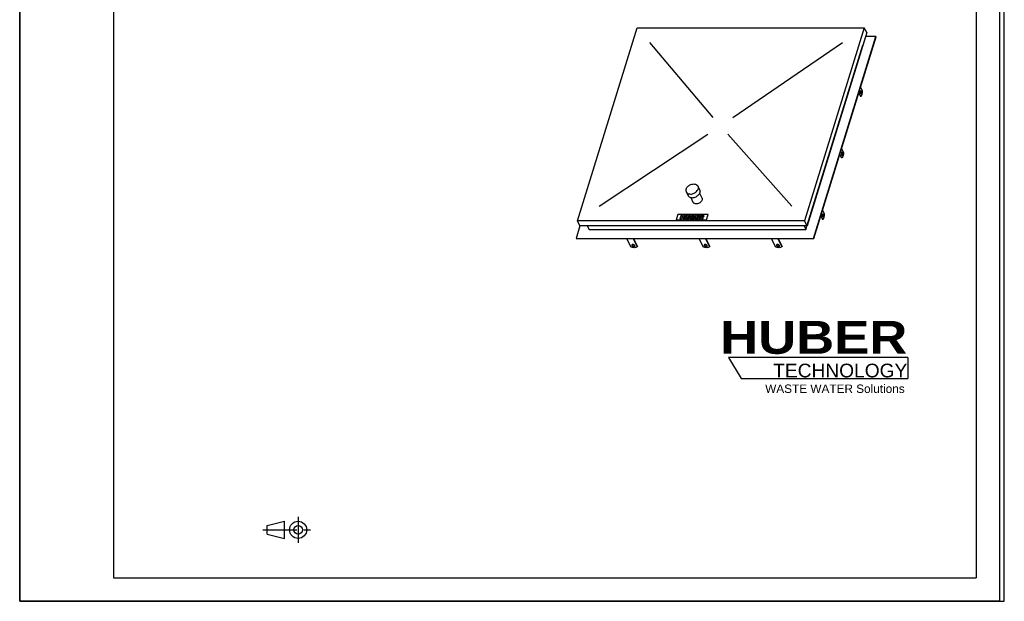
# Model space of a CAD drawing. Header units: millimetres. Extents: x 0 to 4200, y 0 to 5940.
# Tile 1 of 3: x 0 to 4200, y 0 to 2482. Entities that reach past the tile are written whole.
import ezdxf

# ---------------------------------------------------------------- set-up
doc = ezdxf.new("R2010")
doc.units = ezdxf.units.MM
doc.header["$LTSCALE"] = 387.2
doc.linetypes.add('CENTER', pattern=[0.6, 0.375, -0.075, 0.075, -0.075])
doc.layers.get('0').update_dxf_attribs({"linetype": 'CONTINUOUS'})
for name, color, linetype in [('_ACHSEN', 7, 'CONTINUOUS'), ('_KURVEN', 7, 'CONTINUOUS'), ('HUBER_Logo_BL2', 7, 'CONTINUOUS')]:
    doc.layers.add(name, color=color, linetype=linetype)
doc.styles.add('TEXTSTYLE_2', font='ariblk.ttf')
doc.styles.add('TEXTSTYLE_3', font='arial.ttf')

# ---------------------------------------------------------------- blocks, each defined once
blk = doc.blocks.new('HUBER_LOGO_BL2', base_point=(3411.6, 1009.5))
at = {"layer": 'HUBER_Logo_BL2', "color": 5, "linetype": 'CONTINUOUS'}
for p, q in [((3788.5, 1040.5), (3023.5, 1040.5)), ((3023.5, 1040.5), (3077.5, 950.5)), ((3788.5, 1040.5), (3788.5, 950.5)), ((3077.5, 950.5), (3788.5, 950.5))]:
    blk.add_line(p, q, dxfattribs=at)
at = {"layer": 'HUBER_Logo_BL2', "color": 2, "linetype": 'CONTINUOUS', "attachment_point": 3, "line_spacing_factor": 0.78}
for s, insert, char_height, width, style in [('HUBER\\P\\Farial.ttf;\\H58.5;TECHNOLOGY ', (3786.3, 1196.7), 140.4, 775.343, 'TEXTSTYLE_2'), ('WASTE WATER Solutions', (3775.2, 925.3), 36, 594.067, 'TEXTSTYLE_3')]:
    blk.add_mtext(s, dxfattribs=dict(at, insert=insert, char_height=char_height, width=width, style=style))
blk = doc.blocks.new('PROJEKTIONSMETHODE_1_BL3', base_point=(1140, 305))
at = {"color": 2, "linetype": 'CONTINUOUS'}
for p, q in [((1055.7, 323.3), (1129, 341.7)), ((1129, 268.3), (1129, 341.7)), ((1055.7, 286.7), (1055.7, 323.3)), ((1055.7, 286.7), (1129, 268.3))]:
    blk.add_line(p, q, dxfattribs=at)
at = {"color": 2, "linetype": 'CENTER'}
for p, q in [((1187.7, 360), (1187.7, 250)), ((1037.3, 305), (1242.7, 305))]:
    blk.add_line(p, q, dxfattribs=at)
at = {"color": 2, "linetype": 'CONTINUOUS'}
for radius in [36.7, 18.3]:
    blk.add_circle((1187.7, 305), radius, dxfattribs=at)
blk = doc.blocks.new('PROJEKTIONSMETHODE_1_BL4', base_point=(1140, 305))
at = {"color": 2, "linetype": 'CONTINUOUS'}
for p, q in [((1055.7, 323.3), (1129, 341.7)), ((1129, 268.3), (1129, 341.7)), ((1055.7, 286.7), (1055.7, 323.3)), ((1055.7, 286.7), (1129, 268.3))]:
    blk.add_line(p, q, dxfattribs=at)
at = {"color": 2, "linetype": 'CENTER'}
for p, q in [((1187.7, 360), (1187.7, 250)), ((1037.3, 305), (1242.7, 305))]:
    blk.add_line(p, q, dxfattribs=at)
at = {"color": 2, "linetype": 'CONTINUOUS'}
for radius in [36.7, 18.3]:
    blk.add_circle((1187.7, 305), radius, dxfattribs=at)

msp = doc.modelspace()

# ---------------------------------------------------------------- linework, layer by layer
at = {"color": 7, "linetype": 'CONTINUOUS'}
for p, q in [((0, 0), (0, 5940)), ((0, 0), (0, 5940)), ((4200, 0), (4200, 5940)), ((4200, 0), (4200, 5940)), ((2379.08, 1624.07), (2633.74, 2448.13)), ((2633.74, 2448.13), (3602.69, 2448.13)), ((3602.69, 2448.13), (3348.04, 1624.07)), ((3613.06, 2426.99), (3602.69, 2448.13)), ((3613.06, 2426.99), (3358.41, 1602.93)), ((3386.25, 1549.11), (3652.53, 2410.77)), ((3386.87, 1547.87), (3653.14, 2409.53)), ((3652.53, 2410.77), (3608.05, 2410.77)), ((3652.53, 2410.77), (3653.14, 2409.53)), ((3353.66, 1586.71), (3596.7, 2373.17)), ((3596.53, 2373.5), (3596.7, 2373.17)), ((2389.72, 1602.93), (2373.09, 1549.11)), ((2389.45, 1602.93), (2379.08, 1624.07)), ((3348.04, 1624.07), (2379.08, 1624.07)), ((3358.41, 1602.93), (2389.45, 1602.93)), ((2420.96, 1602.93), (2428.92, 1586.71)), ((3345.7, 1602.93), (3353.66, 1586.71)), ((3358.41, 1602.93), (3348.04, 1624.07)), ((2428.92, 1586.71), (3353.66, 1586.71)), ((2373.09, 1549.11), (2373.7, 1547.87)), ((2373.09, 1549.11), (3386.25, 1549.11)), ((2373.7, 1547.87), (3386.87, 1547.87)), ((2606.62, 1512.44), (2589.23, 1547.87)), ((2616.87, 1547.87), (2634.25, 1512.44)), ((2618.12, 1547.87), (2634.73, 1514.01)), ((2634.25, 1512.44), (2634.73, 1514.01)), ((3223.73, 1512.44), (3206.34, 1547.87)), ((3233.98, 1547.87), (3251.36, 1512.44)), ((3235.23, 1547.87), (3251.85, 1514.01)), ((3251.36, 1512.44), (3251.85, 1514.01)), ((3386.25, 1549.11), (3386.87, 1547.87)), ((0, 0), (4200, 0)), ((0, 0), (4200, 0))]:
    msp.add_line(p, q, dxfattribs=at)
at = {"color": 3, "linetype": 'CONTINUOUS'}
for p, q in [((4180, 5900), (4180, 0)), ((0, 2970), (0, 0)), ((4180, 0), (0, 0))]:
    msp.add_line(p, q, dxfattribs=at)
at = {"color": 5, "linetype": 'CONTINUOUS'}
for p, q in [((400, 5800), (400, 100)), ((4080, 5800), (4080, 100)), ((400, 100), (4080, 100))]:
    msp.add_line(p, q, dxfattribs=at)
at = {"color": 7, "linetype": 'CONTINUOUS'}
for points, knots in [([(2634.25, 1512.44), (2632.63, 1511.35), (2628.56, 1509.75), (2621.7, 1509.08), (2614.14, 1509.91), (2609.09, 1511.44), (2606.62, 1512.44)], [0, 0, 0, 0, 0.2058635, 0.4489582, 0.7193202, 1, 1, 1, 1]), ([(2611.17, 1520.57), (2611.08, 1520.28), (2611.03, 1519.6), (2611.25, 1518.97), (2611.4, 1518.66)], [0, 0, 0, 0, 0.4740095, 1, 1, 1, 1]), ([(2623.37, 1518.66), (2623.13, 1519.14), (2622.39, 1520.09), (2620.87, 1521.23), (2619.01, 1522.11), (2616.98, 1522.63), (2614.99, 1522.76), (2613.23, 1522.47), (2611.85, 1521.77), (2611.3, 1520.98), (2611.17, 1520.57)], [0, 0, 0, 0, 0.1139078, 0.2474656, 0.393864, 0.5430021, 0.6841578, 0.8084916, 0.912072, 1, 1, 1, 1]), ([(2611.4, 1518.66), (2611.64, 1518.17), (2612.38, 1517.22), (2613.9, 1516.08), (2615.76, 1515.21), (2617.79, 1514.68), (2619.78, 1514.55), (2621.54, 1514.84), (2622.91, 1515.54), (2623.47, 1516.34), (2623.59, 1516.74)], [0, 0, 0, 0, 0.1139078, 0.2474656, 0.393864, 0.5430021, 0.6841578, 0.8084916, 0.912072, 1, 1, 1, 1]), ([(2611.57, 1521.31), (2611.58, 1521.22), (2611.62, 1520.85), (2611.75, 1520.48), (2611.88, 1520.22)], [0, 0, 0, 0, 0.2374982, 1, 1, 1, 1]), ([(2611.88, 1520.22), (2612.1, 1519.78), (2612.76, 1518.91), (2614.09, 1517.84), (2615.75, 1516.97), (2617.59, 1516.39), (2619.46, 1516.13), (2621.57, 1516.24), (2623.11, 1516.86), (2623.68, 1517.57)], [0, 0, 0, 0, 0.1102651, 0.2384178, 0.3793689, 0.5251901, 0.6670191, 0.7967543, 1, 1, 1, 1]), ([(2623.59, 1516.74), (2623.69, 1517.03), (2623.74, 1517.71), (2623.52, 1518.35), (2623.37, 1518.66)], [0, 0, 0, 0, 0.4740095, 1, 1, 1, 1]), ([(3251.36, 1512.44), (3249.74, 1511.35), (3245.67, 1509.75), (3238.81, 1509.08), (3231.25, 1509.91), (3226.2, 1511.44), (3223.73, 1512.44)], [0, 0, 0, 0, 0.2058635, 0.4489582, 0.7193202, 1, 1, 1, 1]), ([(3228.28, 1520.57), (3228.19, 1520.28), (3228.14, 1519.6), (3228.36, 1518.97), (3228.51, 1518.66)], [0, 0, 0, 0, 0.4740095, 1, 1, 1, 1]), ([(3240.48, 1518.66), (3240.24, 1519.14), (3239.5, 1520.09), (3237.98, 1521.23), (3236.12, 1522.11), (3234.09, 1522.63), (3232.1, 1522.76), (3230.34, 1522.47), (3228.97, 1521.77), (3228.41, 1520.98), (3228.28, 1520.57)], [0, 0, 0, 0, 0.1139078, 0.2474656, 0.393864, 0.5430021, 0.6841578, 0.8084916, 0.912072, 1, 1, 1, 1]), ([(3228.51, 1518.66), (3228.75, 1518.17), (3229.49, 1517.22), (3231.01, 1516.08), (3232.87, 1515.21), (3234.9, 1514.68), (3236.89, 1514.55), (3238.65, 1514.84), (3240.02, 1515.54), (3240.58, 1516.34), (3240.71, 1516.74)], [0, 0, 0, 0, 0.1139078, 0.2474656, 0.393864, 0.5430021, 0.6841578, 0.8084916, 0.912072, 1, 1, 1, 1]), ([(3228.68, 1521.31), (3228.69, 1521.22), (3228.74, 1520.85), (3228.86, 1520.48), (3228.99, 1520.22)], [0, 0, 0, 0, 0.2374982, 1, 1, 1, 1]), ([(3228.99, 1520.22), (3229.21, 1519.78), (3229.87, 1518.91), (3231.2, 1517.84), (3232.86, 1516.97), (3234.7, 1516.39), (3236.57, 1516.13), (3238.69, 1516.24), (3240.22, 1516.86), (3240.79, 1517.57)], [0, 0, 0, 0, 0.1102651, 0.2384178, 0.3793689, 0.5251901, 0.6670191, 0.7967543, 1, 1, 1, 1]), ([(3240.71, 1516.74), (3240.8, 1517.03), (3240.85, 1517.71), (3240.63, 1518.35), (3240.48, 1518.66)], [0, 0, 0, 0, 0.4740095, 1, 1, 1, 1])]:
    msp.add_open_spline(points, degree=3, knots=knots, dxfattribs=at)
at = {"layer": '_ACHSEN', "color": 7, "linetype": 'CONTINUOUS'}
for p, q in [((3595.28, 2178.27), (3586.93, 2195.28)), ((3578.96, 2169.47), (3586.17, 2154.77)), ((3579.67, 2171.78), (3588.01, 2154.77)), ((3588.01, 2154.77), (3586.17, 2154.77)), ((3505.84, 1932.86), (3514.18, 1915.85)), ((3505.08, 1892.35), (3497.86, 1907.06)), ((3506.92, 1892.35), (3498.58, 1909.36)), ((3506.92, 1892.35), (3505.08, 1892.35)), ((2892.86, 1771.75), (2900.48, 1756.21)), ((2843.48, 1747.52), (2851.11, 1731.98)), ((2862.33, 1723.42), (2872.02, 1703.67)), ((2900.39, 1742.09), (2910.08, 1722.35)), ((3416.77, 1644.64), (3423.99, 1629.94)), ((3417.48, 1646.95), (3425.83, 1629.94)), ((3433.09, 1653.44), (3424.75, 1670.45)), ((3425.83, 1629.94), (3423.99, 1629.94)), ((2915.17, 1512.44), (2897.79, 1547.87)), ((2925.42, 1547.87), (2942.81, 1512.44)), ((2926.67, 1547.87), (2943.29, 1514.01)), ((2942.81, 1512.44), (2943.29, 1514.01))]:
    msp.add_line(p, q, dxfattribs=at)
for points, knots in [([(3587.02, 2167.64), (3586.79, 2168.11), (3586.43, 2169.19), (3586.12, 2170.97), (3586.03, 2172.9), (3586.16, 2174.82), (3586.5, 2176.55), (3586.96, 2177.79), (3587.43, 2178.53), (3587.79, 2178.92), (3588.18, 2179.17), (3588.46, 2179.23), (3588.6, 2179.23)], [0, 0, 0, 0, 0.1234689, 0.2691155, 0.4261621, 0.5821152, 0.7246376, 0.8434609, 0.8921079, 0.933464, 0.9686066, 1, 1, 1, 1]), ([(3588.6, 2166.23), (3588.45, 2166.23), (3588.14, 2166.31), (3587.72, 2166.6), (3587.34, 2167.06), (3587.12, 2167.43), (3587.02, 2167.64)], [0, 0, 0, 0, 0.1954426, 0.4179159, 0.6840526, 1, 1, 1, 1]), ([(3588.33, 2177.83), (3588.52, 2177.43), (3588.84, 2176.54), (3589.26, 2174.52), (3589.36, 2171.84), (3588.98, 2169.25), (3588.33, 2167.56), (3587.91, 2166.92), (3587.67, 2166.68)], [0, 0, 0, 0, 0.1126737, 0.2439185, 0.5332335, 0.8036442, 0.9133342, 1, 1, 1, 1]), ([(3587.68, 2178.79), (3587.74, 2178.73), (3587.99, 2178.43), (3588.19, 2178.1), (3588.33, 2177.83)], [0, 0, 0, 0, 0.2224933, 1, 1, 1, 1]), ([(3588.01, 2154.77), (3588.56, 2155.14), (3589.63, 2156.14), (3590.99, 2158.1), (3592.2, 2160.57), (3593.67, 2164.66), (3594.89, 2170.62), (3595.25, 2175.64), (3595.28, 2178.27)], [0, 0, 0, 0, 0.0786024, 0.1720083, 0.2809566, 0.4046124, 0.687756, 1, 1, 1, 1]), ([(3588.6, 2179.23), (3588.74, 2179.23), (3589.05, 2179.16), (3589.47, 2178.87), (3589.85, 2178.41), (3590.07, 2178.03), (3590.17, 2177.83)], [0, 0, 0, 0, 0.1954426, 0.4179159, 0.6840526, 1, 1, 1, 1]), ([(3590.17, 2177.83), (3590.4, 2177.36), (3590.76, 2176.27), (3591.07, 2174.5), (3591.16, 2172.57), (3591.03, 2170.65), (3590.69, 2168.92), (3590.23, 2167.68), (3589.76, 2166.93), (3589.4, 2166.54), (3589.01, 2166.29), (3588.73, 2166.23), (3588.6, 2166.23)], [0, 0, 0, 0, 0.1234689, 0.2691155, 0.4261621, 0.5821152, 0.7246376, 0.8434609, 0.8921079, 0.933464, 0.9686066, 1, 1, 1, 1]), ([(3507.5, 1916.82), (3507.37, 1916.82), (3507.09, 1916.76), (3506.7, 1916.51), (3506.34, 1916.12), (3505.87, 1915.37), (3505.41, 1914.14), (3505.07, 1912.41), (3504.93, 1910.49), (3505.03, 1908.55), (3505.34, 1906.78), (3505.7, 1905.69), (3505.93, 1905.23)], [0, 0, 0, 0, 0.0313934, 0.066536, 0.1078921, 0.1565391, 0.2753624, 0.4178848, 0.5738379, 0.7308845, 0.8765311, 1, 1, 1, 1]), ([(3505.93, 1905.23), (3506.03, 1905.02), (3506.25, 1904.64), (3506.63, 1904.19), (3507.05, 1903.89), (3507.36, 1903.82), (3507.5, 1903.82)], [0, 0, 0, 0, 0.3159474, 0.5820841, 0.8045574, 1, 1, 1, 1]), ([(3507.23, 1915.41), (3507.19, 1915.51), (3507.01, 1915.85), (3506.78, 1916.17), (3506.58, 1916.37)], [0, 0, 0, 0, 0.2785613, 1, 1, 1, 1]), ([(3506.58, 1904.26), (3506.82, 1904.5), (3507.24, 1905.15), (3507.89, 1906.84), (3508.27, 1909.42), (3508.17, 1912.11), (3507.75, 1914.13), (3507.43, 1915.02), (3507.23, 1915.41)], [0, 0, 0, 0, 0.0866658, 0.1963558, 0.4667665, 0.7560815, 0.8873263, 1, 1, 1, 1]), ([(3514.18, 1915.85), (3514.16, 1913.22), (3513.8, 1908.21), (3512.57, 1902.25), (3511.11, 1898.15), (3509.9, 1895.68), (3508.54, 1893.73), (3507.47, 1892.72), (3506.92, 1892.35)], [0, 0, 0, 0, 0.312244, 0.5953876, 0.7190434, 0.8279917, 0.9213976, 1, 1, 1, 1]), ([(3509.08, 1915.41), (3508.97, 1915.62), (3508.76, 1915.99), (3508.38, 1916.45), (3507.96, 1916.75), (3507.65, 1916.82), (3507.5, 1916.82)], [0, 0, 0, 0, 0.3159474, 0.5820841, 0.8045574, 1, 1, 1, 1]), ([(3507.5, 1903.82), (3507.64, 1903.82), (3507.92, 1903.88), (3508.31, 1904.13), (3508.67, 1904.52), (3509.14, 1905.27), (3509.6, 1906.5), (3509.94, 1908.23), (3510.07, 1910.15), (3509.98, 1912.09), (3509.67, 1913.86), (3509.31, 1914.94), (3509.08, 1915.41)], [0, 0, 0, 0, 0.0313934, 0.066536, 0.1078921, 0.1565391, 0.2753624, 0.4178848, 0.5738379, 0.7308845, 0.8765311, 1, 1, 1, 1]), ([(2842.84, 1759.63), (2843.58, 1762.03), (2846.03, 1766.78), (2850.65, 1771.71), (2855.16, 1775.09), (2860.16, 1778.01), (2866.88, 1780.52), (2875.09, 1781.53), (2882.71, 1780.43), (2888.09, 1777.66), (2891.24, 1774.51), (2892.39, 1772.7), (2892.86, 1771.75)], [0, 0, 0, 0, 0.120885, 0.2529841, 0.3220667, 0.3920884, 0.5313656, 0.6645841, 0.7869655, 0.8972904, 0.9492145, 1, 1, 1, 1]), ([(2892.86, 1771.75), (2893.29, 1770.86), (2893.99, 1768.97), (2894.6, 1764.86), (2894.13, 1761.67), (2893.5, 1759.63)], [0, 0, 0, 0, 0.2395658, 0.4838887, 1, 1, 1, 1]), ([(2842.84, 1759.63), (2842.21, 1757.6), (2841.74, 1754.4), (2842.35, 1750.3), (2843.05, 1748.41), (2843.48, 1747.52)], [0, 0, 0, 0, 0.5161113, 0.7604342, 1, 1, 1, 1]), ([(2843.48, 1747.52), (2843.95, 1746.57), (2845.1, 1744.76), (2848.25, 1741.61), (2853.63, 1738.84), (2861.25, 1737.74), (2869.46, 1738.75), (2876.18, 1741.26), (2881.18, 1744.17), (2885.69, 1747.56), (2890.31, 1752.49), (2892.76, 1757.24), (2893.5, 1759.63)], [0, 0, 0, 0, 0.0507855, 0.1027096, 0.2130345, 0.3354159, 0.4686344, 0.6079116, 0.6779333, 0.7470159, 0.879115, 1, 1, 1, 1]), ([(2851.11, 1731.98), (2851.57, 1731.03), (2852.73, 1729.22), (2855.87, 1726.07), (2861.26, 1723.3), (2868.88, 1722.2), (2877.09, 1723.21), (2883.81, 1725.72), (2888.81, 1728.63), (2893.32, 1732.02), (2897.93, 1736.95), (2900.38, 1741.7), (2901.13, 1744.09)], [0, 0, 0, 0, 0.0507855, 0.1027096, 0.2130345, 0.3354159, 0.4686344, 0.6079116, 0.6779333, 0.7470159, 0.879115, 1, 1, 1, 1]), ([(2900.48, 1756.21), (2900.92, 1755.32), (2901.61, 1753.43), (2902.23, 1749.32), (2901.75, 1746.13), (2901.13, 1744.09)], [0, 0, 0, 0, 0.2395658, 0.4838887, 1, 1, 1, 1]), ([(2910.08, 1722.35), (2910.75, 1720.98), (2911.54, 1717.8), (2911.06, 1714.58), (2910.57, 1713.01)], [0, 0, 0, 0, 0.4826062, 1, 1, 1, 1]), ([(2910.57, 1713.01), (2909.39, 1709.19), (2905.35, 1703.89), (2898.27, 1699.25), (2892.04, 1696.91), (2885.71, 1696.13), (2879.84, 1696.98), (2875.69, 1699.12), (2873.27, 1701.55), (2872.37, 1702.94), (2872.02, 1703.67)], [0, 0, 0, 0, 0.2511899, 0.3904354, 0.5300913, 0.6636721, 0.7863862, 0.8970111, 0.9490764, 1, 1, 1, 1]), ([(3424.84, 1642.81), (3424.61, 1643.28), (3424.24, 1644.36), (3423.94, 1646.14), (3423.84, 1648.07), (3423.97, 1649.99), (3424.32, 1651.72), (3424.78, 1652.96), (3425.25, 1653.71), (3425.61, 1654.1), (3426, 1654.34), (3426.28, 1654.4), (3426.41, 1654.4)], [0, 0, 0, 0, 0.1234689, 0.2691155, 0.4261621, 0.5821152, 0.7246376, 0.8434609, 0.8921079, 0.933464, 0.9686066, 1, 1, 1, 1]), ([(3426.41, 1641.4), (3426.27, 1641.4), (3425.96, 1641.48), (3425.54, 1641.77), (3425.15, 1642.23), (3424.94, 1642.6), (3424.84, 1642.81)], [0, 0, 0, 0, 0.1954426, 0.4179159, 0.6840526, 1, 1, 1, 1]), ([(3425.49, 1653.96), (3425.55, 1653.9), (3425.81, 1653.61), (3426.01, 1653.27), (3426.14, 1653)], [0, 0, 0, 0, 0.2224933, 1, 1, 1, 1]), ([(3426.14, 1653), (3426.33, 1652.61), (3426.65, 1651.71), (3427.07, 1649.69), (3427.18, 1647.01), (3426.8, 1644.42), (3426.15, 1642.73), (3425.73, 1642.09), (3425.49, 1641.85)], [0, 0, 0, 0, 0.1126737, 0.2439185, 0.5332335, 0.8036442, 0.9133342, 1, 1, 1, 1]), ([(3425.83, 1629.94), (3426.38, 1630.31), (3427.45, 1631.31), (3428.8, 1633.27), (3430.02, 1635.74), (3431.48, 1639.83), (3432.71, 1645.79), (3433.06, 1650.81), (3433.09, 1653.44)], [0, 0, 0, 0, 0.0786024, 0.1720083, 0.2809566, 0.4046124, 0.687756, 1, 1, 1, 1]), ([(3426.41, 1654.4), (3426.55, 1654.4), (3426.87, 1654.33), (3427.28, 1654.04), (3427.67, 1653.58), (3427.88, 1653.21), (3427.98, 1653)], [0, 0, 0, 0, 0.1954426, 0.4179159, 0.6840526, 1, 1, 1, 1]), ([(3427.98, 1653), (3428.21, 1652.53), (3428.58, 1651.45), (3428.89, 1649.67), (3428.98, 1647.74), (3428.85, 1645.82), (3428.51, 1644.09), (3428.05, 1642.85), (3427.57, 1642.1), (3427.21, 1641.71), (3426.83, 1641.46), (3426.54, 1641.4), (3426.41, 1641.4)], [0, 0, 0, 0, 0.1234689, 0.2691155, 0.4261621, 0.5821152, 0.7246376, 0.8434609, 0.8921079, 0.933464, 0.9686066, 1, 1, 1, 1]), ([(2942.81, 1512.44), (2941.18, 1511.35), (2937.11, 1509.75), (2930.25, 1509.08), (2922.7, 1509.91), (2917.65, 1511.44), (2915.17, 1512.44)], [0, 0, 0, 0, 0.2058635, 0.4489582, 0.7193202, 1, 1, 1, 1]), ([(2919.73, 1520.57), (2919.64, 1520.28), (2919.59, 1519.6), (2919.8, 1518.97), (2919.95, 1518.66)], [0, 0, 0, 0, 0.4740095, 1, 1, 1, 1]), ([(2931.93, 1518.66), (2931.69, 1519.14), (2930.94, 1520.09), (2929.43, 1521.23), (2927.56, 1522.11), (2925.53, 1522.63), (2923.54, 1522.76), (2921.79, 1522.47), (2920.41, 1521.77), (2919.85, 1520.98), (2919.73, 1520.57)], [0, 0, 0, 0, 0.1139078, 0.2474656, 0.393864, 0.5430021, 0.6841578, 0.8084916, 0.912072, 1, 1, 1, 1]), ([(2919.95, 1518.66), (2920.19, 1518.17), (2920.94, 1517.22), (2922.45, 1516.08), (2924.32, 1515.21), (2926.35, 1514.68), (2928.34, 1514.55), (2930.09, 1514.84), (2931.47, 1515.54), (2932.03, 1516.34), (2932.15, 1516.74)], [0, 0, 0, 0, 0.1139078, 0.2474656, 0.393864, 0.5430021, 0.6841578, 0.8084916, 0.912072, 1, 1, 1, 1]), ([(2920.12, 1521.31), (2920.13, 1521.22), (2920.18, 1520.85), (2920.31, 1520.48), (2920.44, 1520.22)], [0, 0, 0, 0, 0.2374982, 1, 1, 1, 1]), ([(2920.44, 1520.22), (2920.65, 1519.78), (2921.31, 1518.91), (2922.65, 1517.84), (2924.31, 1516.97), (2926.15, 1516.39), (2928.02, 1516.13), (2930.13, 1516.24), (2931.67, 1516.86), (2932.24, 1517.57)], [0, 0, 0, 0, 0.1102651, 0.2384178, 0.3793689, 0.5251901, 0.6670191, 0.7967543, 1, 1, 1, 1]), ([(2932.15, 1516.74), (2932.24, 1517.03), (2932.29, 1517.71), (2932.08, 1518.35), (2931.93, 1518.66)], [0, 0, 0, 0, 0.4740095, 1, 1, 1, 1])]:
    msp.add_open_spline(points, degree=3, knots=knots, dxfattribs=at)
at = {"layer": '_KURVEN', "color": 4, "linetype": 'CONTINUOUS'}
for p, q in [((2957.96, 2065.35), (2688.06, 2385.46)), ((3041.9, 2065.35), (3509.64, 2385.46)), ((2472.13, 1686.73), (2934.98, 1993.36)), ((3020.38, 1993.36), (3293.72, 1686.73)), ((2807.56, 1651.48), (2800.3, 1627.98)), ((2936.51, 1651.48), (2807.56, 1651.48)), ((2821, 1647.57), (2816.16, 1631.9)), ((2826.69, 1647.57), (2821, 1647.57)), ((2821.85, 1631.9), (2823.81, 1638.24)), ((2823.81, 1638.24), (2830.03, 1638.24)), ((2825, 1642.08), (2826.69, 1647.57)), ((2831.22, 1642.08), (2825, 1642.08)), ((2830.03, 1638.24), (2828.07, 1631.9)), ((2832.91, 1647.57), (2831.22, 1642.08)), ((2838.63, 1647.57), (2832.91, 1647.57)), ((2833.79, 1631.9), (2838.63, 1647.57)), ((2842.42, 1647.57), (2839.54, 1638.23)), ((2848.1, 1647.57), (2842.42, 1647.57)), ((2845.15, 1638), (2848.1, 1647.57)), ((2854.4, 1647.57), (2851.44, 1638)), ((2860.08, 1647.57), (2854.4, 1647.57)), ((2857.19, 1638.23), (2860.08, 1647.57)), ((2863.86, 1647.57), (2859.02, 1631.9)), ((2874.52, 1647.57), (2863.86, 1647.57)), ((2865.8, 1635.27), (2866.78, 1638.44)), ((2866.78, 1638.44), (2869.67, 1638.44)), ((2867.71, 1641.42), (2868.62, 1644.39)), ((2870.18, 1641.42), (2867.71, 1641.42)), ((2868.62, 1644.39), (2871.14, 1644.39)), ((2883.85, 1647.57), (2879.01, 1631.9)), ((2899.11, 1647.57), (2883.85, 1647.57)), ((2885.81, 1635.45), (2886.77, 1638.54)), ((2886.77, 1638.54), (2895.63, 1638.54)), ((2887.76, 1641.73), (2888.53, 1644.22)), ((2896.61, 1641.73), (2887.76, 1641.73)), ((2888.53, 1644.22), (2898.07, 1644.22)), ((2895.63, 1638.54), (2896.61, 1641.73)), ((2902.53, 1647.57), (2897.69, 1631.9)), ((2898.07, 1644.22), (2899.11, 1647.57)), ((2912.01, 1647.57), (2902.53, 1647.57)), ((2903.4, 1631.9), (2905.37, 1638.26)), ((2905.37, 1638.26), (2905.87, 1638.26)), ((2906.28, 1641.22), (2907.27, 1644.4)), ((2908.68, 1641.22), (2906.28, 1641.22)), ((2907.27, 1644.4), (2909.77, 1644.4)), ((2929.25, 1627.98), (2936.51, 1651.48)), ((2800.3, 1627.98), (2929.25, 1627.98)), ((2816.16, 1631.9), (2821.85, 1631.9)), ((2828.07, 1631.9), (2833.79, 1631.9)), ((2859.02, 1631.9), (2868.85, 1631.9)), ((2868.71, 1635.27), (2865.8, 1635.27)), ((2879.01, 1631.9), (2894.54, 1631.9)), ((2895.64, 1635.45), (2885.81, 1635.45)), ((2894.54, 1631.9), (2895.64, 1635.45)), ((2897.69, 1631.9), (2903.4, 1631.9)), ((2907.81, 1636.69), (2909.37, 1631.9)), ((2909.37, 1631.9), (2915.8, 1631.9)), ((2915.8, 1631.9), (2914.44, 1636.43))]:
    msp.add_line(p, q, dxfattribs=at)
for points in [[(2839.25, 1635.58), (2839.21, 1636.58), (2839.3, 1637.46), (2839.54, 1638.23)], [(2845.15, 1638), (2844.88, 1637.15), (2844.96, 1636.48), (2845.36, 1636)], [(2849.98, 1635.99), (2850.68, 1636.46), (2851.18, 1637.14), (2851.44, 1638)], [(2857.19, 1638.23), (2856.91, 1637.3), (2856.46, 1636.43), (2855.87, 1635.61)], [(2871.63, 1638.01), (2871.31, 1638.29), (2870.67, 1638.44), (2869.67, 1638.44)], [(2870.18, 1641.42), (2871.06, 1641.42), (2871.72, 1641.55), (2872.15, 1641.81)], [(2872.83, 1644.01), (2872.55, 1644.26), (2871.99, 1644.39), (2871.14, 1644.39)], [(2871.89, 1636.9), (2872.03, 1637.36), (2871.94, 1637.73), (2871.63, 1638.01)], [(2872.15, 1641.81), (2872.58, 1642.06), (2872.87, 1642.45), (2873.02, 1642.94)], [(2873.02, 1642.94), (2873.16, 1643.39), (2873.1, 1643.75), (2872.83, 1644.01)], [(2874.52, 1647.57), (2876.29, 1647.57), (2877.53, 1647.19), (2878.25, 1646.44)], [(2877.08, 1641.28), (2876.48, 1640.83), (2875.71, 1640.49), (2874.77, 1640.24)], [(2874.77, 1640.24), (2876, 1639.96), (2876.82, 1639.5), (2877.25, 1638.84)], [(2878.83, 1643.67), (2878.54, 1642.74), (2877.96, 1641.95), (2877.08, 1641.28)], [(2877.25, 1638.84), (2877.67, 1638.17), (2877.73, 1637.35), (2877.42, 1636.36)], [(2878.25, 1646.44), (2878.98, 1645.7), (2879.17, 1644.77), (2878.83, 1643.67)], [(2907.14, 1637.89), (2906.81, 1638.13), (2906.39, 1638.26), (2905.87, 1638.26)], [(2908.68, 1641.22), (2908.93, 1641.22), (2909.46, 1641.28), (2910.26, 1641.43)], [(2911.76, 1643.99), (2911.47, 1644.26), (2910.8, 1644.4), (2909.77, 1644.4)], [(2910.26, 1641.43), (2910.65, 1641.5), (2911, 1641.66), (2911.33, 1641.92)], [(2911.33, 1641.92), (2911.64, 1642.18), (2911.86, 1642.49), (2911.97, 1642.83)], [(2911.97, 1642.83), (2912.13, 1643.33), (2912.06, 1643.72), (2911.76, 1643.99)], [(2914.18, 1639.43), (2913.62, 1639.18), (2912.89, 1638.97), (2911.99, 1638.81)], [(2911.99, 1638.81), (2912.6, 1638.61), (2913.04, 1638.42), (2913.29, 1638.23)], [(2912.01, 1647.57), (2913.77, 1647.57), (2915.08, 1647.44), (2915.93, 1647.18)], [(2913.29, 1638.23), (2913.46, 1638.1), (2913.68, 1637.83), (2913.95, 1637.4)], [(2916.45, 1640.96), (2915.82, 1640.33), (2915.06, 1639.82), (2914.18, 1639.43)], [(2915.93, 1647.18), (2916.78, 1646.93), (2917.37, 1646.44), (2917.73, 1645.75)], [(2917.81, 1643.22), (2917.54, 1642.34), (2917.08, 1641.59), (2916.45, 1640.96)], [(2917.73, 1645.75), (2918.09, 1645.06), (2918.11, 1644.21), (2917.81, 1643.22)], [(2839.9, 1633.77), (2839.49, 1634.36), (2839.27, 1634.96), (2839.25, 1635.58)], [(2841.44, 1632.42), (2840.82, 1632.74), (2840.31, 1633.19), (2839.9, 1633.77)], [(2843.9, 1631.79), (2842.87, 1631.9), (2842.04, 1632.1), (2841.44, 1632.42)], [(2846.79, 1631.63), (2845.88, 1631.63), (2844.92, 1631.69), (2843.9, 1631.79)], [(2845.36, 1636), (2845.77, 1635.52), (2846.47, 1635.29), (2847.46, 1635.29)], [(2850.93, 1632.16), (2849.72, 1631.81), (2848.33, 1631.63), (2846.79, 1631.63)], [(2847.46, 1635.29), (2848.44, 1635.29), (2849.28, 1635.52), (2849.98, 1635.99)], [(2853.61, 1633.45), (2852.69, 1632.83), (2851.8, 1632.4), (2850.93, 1632.16)], [(2855.87, 1635.61), (2855.28, 1634.79), (2854.53, 1634.07), (2853.61, 1633.45)], [(2868.71, 1635.27), (2869.69, 1635.27), (2870.42, 1635.41), (2870.91, 1635.7)], [(2871.46, 1632.11), (2870.14, 1631.96), (2869.26, 1631.9), (2868.85, 1631.9)], [(2870.91, 1635.7), (2871.41, 1636), (2871.73, 1636.4), (2871.89, 1636.9)], [(2873.78, 1632.63), (2873.23, 1632.39), (2872.45, 1632.22), (2871.46, 1632.11)], [(2876.08, 1634.17), (2875.43, 1633.51), (2874.67, 1633), (2873.78, 1632.63)], [(2877.42, 1636.36), (2877.17, 1635.54), (2876.72, 1634.81), (2876.08, 1634.17)], [(2907.81, 1636.69), (2907.61, 1637.31), (2907.39, 1637.7), (2907.14, 1637.89)], [(2913.95, 1637.4), (2914.21, 1636.99), (2914.37, 1636.67), (2914.44, 1636.43)]]:
    msp.add_open_spline(points, degree=3, dxfattribs=at)

# ---------------------------------------------------------------- block references
at = {"color": 2, "linetype": 'CONTINUOUS'}
for name in ['PROJEKTIONSMETHODE_1_BL3', 'PROJEKTIONSMETHODE_1_BL4']:
    msp.add_blockref(name, (1140, 305), dxfattribs=at)
at = {"layer": 'HUBER_Logo_BL2'}
msp.add_blockref('HUBER_LOGO_BL2', (3411.59, 1009.55), dxfattribs=at)

doc.saveas('drawing.dxf')
